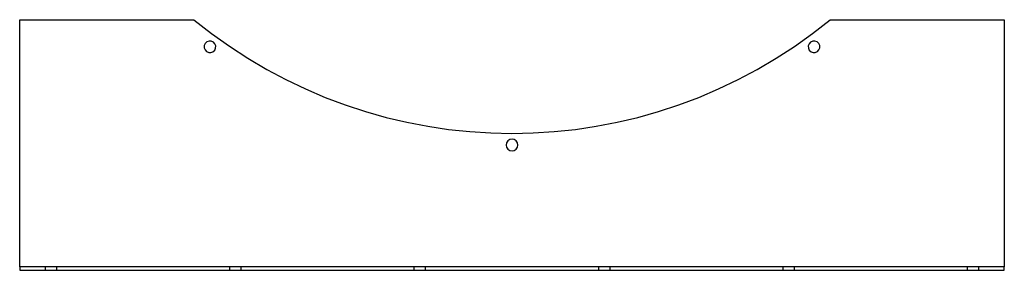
# Model space of a CAD drawing. Header units: millimetres. Extents: x -550 to 550, y -140 to 140.
import ezdxf

# ---------------------------------------------------------------- set-up
doc = ezdxf.new("R2010")
doc.units = ezdxf.units.MM
doc.layers.add('HIDDEN', color=7, linetype='Continuous')
doc.layers.add('THICK', color=7, linetype='Continuous')

msp = doc.modelspace()

# ---------------------------------------------------------------- linework, layer by layer
at = {"layer": 'HIDDEN'}
for p, q in [((-550, 140), (-550, 140)), ((-355.5, 140), (-355.5, 140)), ((355.5, 140), (355.5, 140)), ((550, 140), (550, 140)), ((-550, -136), (-550, -136)), ((-550, -140), (-550, -140)), ((-521.5, -136), (-521.5, -140)), ((-508.5, -140), (-508.5, -136)), ((-315.5, -136), (-315.5, -140)), ((-302.5, -140), (-302.5, -136)), ((-109.5, -136), (-109.5, -140)), ((-96.5, -140), (-96.5, -136)), ((96.5, -136), (96.5, -140)), ((109.5, -140), (109.5, -136)), ((302.5, -136), (302.5, -140)), ((315.5, -140), (315.5, -136)), ((508.5, -136), (508.5, -140)), ((521.5, -140), (521.5, -136)), ((550, -136), (550, -136)), ((550, -140), (550, -140))]:
    msp.add_line(p, q, dxfattribs=at)
at = {"layer": 'THICK'}
for p, q in [((-550, -136), (-550, 140)), ((-550, 140), (-355.5, 140)), ((355.5, 140), (550, 140)), ((550, 140), (550, -136)), ((-550, -136), (-550, -140)), ((550, -136), (-550, -136)), ((-550, -140), (550, -140)), ((550, -140), (550, -136))]:
    msp.add_line(p, q, dxfattribs=at)
for centre, radius, start, end in [((0, 574), 561, 230.6799, 309.32), ((-337.4, 109.6), 6.5, 144, 324), ((-337.4, 109.6), 6.5, 324, 144), ((337.4, 109.6), 6.5, 36, 216), ((337.4, 109.6), 6.5, 216, 36), ((0, 0), 6.5, 0, 180), ((0, 0), 6.5, 180, 0)]:
    msp.add_arc(centre, radius, start, end, dxfattribs=at)

doc.saveas('drawing.dxf')
